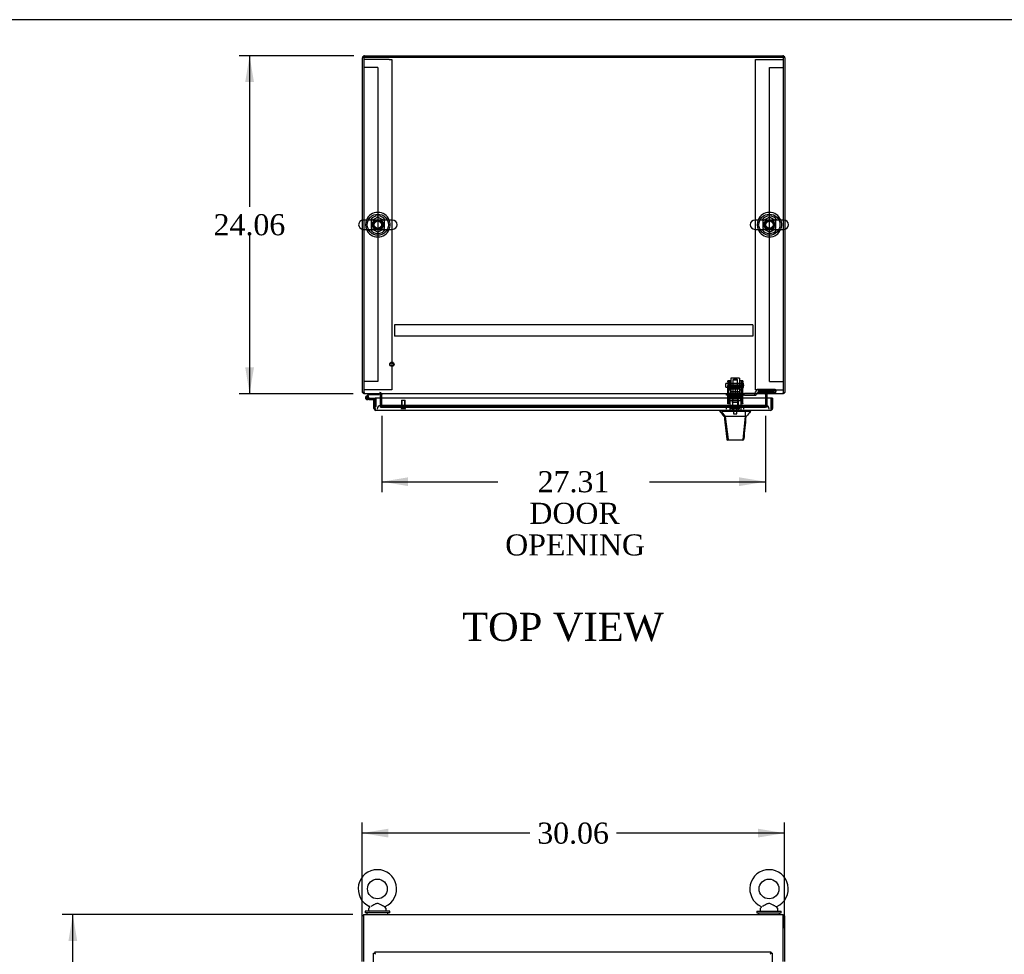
# Model space of a CAD drawing. Header units: inches. Extents: x 1 to 299, y -2 to 199.
# Tile 5 of 9: x 53 to 124, y 132 to 199. Entities that reach past the tile are written whole.
import ezdxf
from ezdxf.enums import TextEntityAlignment as Align
from ezdxf.lldxf.tags import DXFTag

# ---------------------------------------------------------------- set-up
doc = ezdxf.new("R2010")
doc.units = ezdxf.units.IN
doc.header["$MEASUREMENT"] = 0
for name, color, linetype in [('COM50677-1', 7, 'Continuous'), ('COM53964-2', 7, 'Continuous'), ('COM54746-60', 7, 'Continuous'), ('COM56670-8', 7, 'Continuous'), ('COM70216', 7, 'Continuous'), ('COM70220', 7, 'Continuous'), ('COM70838', 7, 'Continuous'), ('COM70839-3', 7, 'Continuous'), ('COM71199-3', 7, 'Continuous'), ('COM71209-8', 7, 'Continuous'), ('COM71210-8', 7, 'Continuous'), ('Default', 7, 'Continuous'), ('HAN13068', 7, 'Continuous'), ('HAN13068_NUT', 7, 'Continuous'), ('HAN13068_SCREW', 7, 'Continuous'), ('HAN_NUT', 7, 'Continuous'), ('NTS18024', 7, 'Continuous'), ('NTS18147', 7, 'Continuous'), ('ROL87452', 7, 'Continuous'), ('RVT17786', 7, 'Continuous'), ('RVT19000', 7, 'Continuous'), ('SCS86414', 7, 'Continuous'), ('SPC87322', 7, 'Continuous'), ('STD26122', 7, 'Continuous'), ('STD26258', 7, 'Continuous'), ('WAF25376', 7, 'Continuous'), ('WAF25377', 7, 'Continuous'), ('WAM254785', 7, 'Continuous'), ('WAM30038', 7, 'Continuous')]:
    doc.layers.add(name, color=color, linetype=linetype)
doc.styles.add('SEACAD_Times_New_Roman', font='times.ttf')
tags = doc.linetypes.add('HIDDEN2', pattern=[0.1875, 0.125, -0.0625]).pattern_tags.tags
tags[6:7] = [DXFTag(74, 4), DXFTag(75, 0), DXFTag(340, '0'), DXFTag(46, 0.0), DXFTag(50, 0.0), DXFTag(44, 0.0), DXFTag(45, 0.0)]
tags[4:5] = [DXFTag(74, 4), DXFTag(75, 0), DXFTag(340, '0'), DXFTag(46, 0.0), DXFTag(50, 0.0), DXFTag(44, 0.0), DXFTag(45, 0.0)]
doc.dimstyles.new('HAMMOND_(STH_-_300x200)', dxfattribs={"dimtxt": 1.5, "dimasz": 1.875, "dimexe": 0.75, "dimexo": 0.75, "dimgap": 0.375, "dimtad": 0, "dimtih": 1, "dimtoh": 1, "dimzin": 0, "dimdsep": 46, "dimtxsty": 'SEACAD_Times_New_Roman', "dimblk1": '_SE_FILLED', "dimblk2": '_SE_FILLED', "dimsah": 1, "dimcen": 0.75, "dimadec": 0, "dimazin": 0, "dimtfac": 0.8, "dimtofl": 0, "dimtmove": 0, "dimatfit": 3, "dimfxl": 1, "dimtolj": 1, "dimtzin": 0, "dimarcsym": 0})

# ---------------------------------------------------------------- blocks, each defined once
blk = doc.blocks.new('SE')
at = {"layer": 'COM56670-8', "color": 7, "linetype": 'Continuous'}
for p, q in [((77.957, 135.213), (107.827, 135.213)), ((77.957, 135.213), (77.957, 135.07)), ((77.957, 135.07), (77.957, 131.868)), ((107.827, 135.07), (107.827, 135.213)), ((107.827, 131.868), (107.827, 135.07))]:
    blk.add_line(p, q, dxfattribs=at)
at = {"layer": 'COM71199-3', "color": 7, "linetype": 'Continuous'}
for p, q in [((78.674, 70.121), (78.674, 132.463)), ((78.674, 132.463), (78.73, 132.463)), ((78.769, 132.463), (78.73, 132.463)), ((78.769, 132.558), (106.954, 132.558)), ((78.769, 132.558), (78.769, 132.502)), ((78.769, 132.463), (78.769, 132.502)), ((78.807, 132.425), (78.769, 132.463)), ((106.954, 132.463), (106.906, 132.415)), ((106.914, 132.423), (106.954, 132.463)), ((106.954, 132.558), (106.954, 132.502)), ((106.954, 132.463), (106.954, 132.502)), ((106.954, 132.463), (106.993, 132.463)), ((107.049, 132.463), (106.993, 132.463)), ((107.049, 132.463), (107.049, 70.121)), ((78.816, 132.415), (78.817, 132.415)), ((78.817, 132.415), (78.817, 132.415)), ((78.817, 132.415), (78.817, 132.415)), ((78.817, 132.415), (78.817, 132.415)), ((106.906, 132.415), (106.906, 132.415)), ((106.906, 132.415), (106.906, 132.415)), ((106.906, 132.415), (106.906, 132.415)), ((106.906, 132.415), (106.906, 132.415)), ((106.906, 132.415), (106.906, 132.415))]:
    blk.add_line(p, q, dxfattribs=at)
for centre, start, end in [((79.298, 133.393), 238.56128, 243.76327), ((77.839, 131.933), 26.23673, 31.43872), ((107.884, 131.933), 148.56128, 153.76327), ((106.424, 133.393), 296.23673, 301.43872)]:
    blk.add_arc(centre, 1.09, start, end, dxfattribs=at)
at = {"layer": 'COM71210-8', "color": 7, "linetype": 'Continuous'}
for p, q in [((77.957, 135.118), (77.862, 135.118)), ((77.862, 131.868), (77.862, 135.118)), ((107.827, 135.118), (107.922, 135.118)), ((107.922, 135.118), (107.922, 131.868))]:
    blk.add_line(p, q, dxfattribs=at)
at = {"layer": 'SCS86414', "color": 7, "linetype": 'Continuous'}
for p, q in [((78.332, 135.632), (78.332, 135.513)), ((78.411, 135.749), (78.346, 135.671)), ((79.568, 135.671), (79.502, 135.75)), ((79.582, 135.513), (79.582, 135.632)), ((106.202, 135.632), (106.202, 135.513)), ((106.281, 135.749), (106.216, 135.671)), ((107.438, 135.671), (107.372, 135.75)), ((107.452, 135.513), (107.452, 135.632))]:
    blk.add_line(p, q, dxfattribs=at)
for centre in [(78.957, 137.042), (106.827, 137.042)]:
    blk.add_circle(centre, 0.704, dxfattribs=at)
for centre, radius, start, end in [((78.957, 137.042), 1.367, 294.02852, 245.99852), ((106.827, 137.042), 1.367, 294.02852, 245.99852), ((78.392, 135.632), 0.06, 140.32138, 180), ((78.392, 135.513), 0.06, 180, 270), ((78.386, 135.767), 0.03, 323.3975, 61.95204), ((79.525, 135.769), 0.0268, 114.36744, 170.01006), ((79.522, 135.513), 0.06, 270, 0), ((79.522, 135.632), 0.06, 0, 39.67862), ((106.262, 135.632), 0.06, 140.32138, 180), ((106.262, 135.513), 0.06, 180, 270), ((106.256, 135.767), 0.03, 323.3975, 61.95204), ((107.395, 135.769), 0.0268, 114.36744, 170.01006), ((107.392, 135.513), 0.06, 270, 0), ((107.392, 135.632), 0.06, 0, 39.67862)]:
    blk.add_arc(centre, radius, start, end, dxfattribs=at)
for points in [[(79.504, 135.748), (79.504, 135.748), (79.486, 135.757), (79.439, 135.783), (79.419, 135.794), (79.374, 135.819), (79.349, 135.833), (79.272, 135.876), (79.217, 135.907), (79.13, 135.951), (79.1, 135.965), (79.039, 135.988), (79.007, 135.997), (78.943, 136.002), (78.91, 135.997), (78.847, 135.979), (78.817, 135.967), (78.729, 135.925), (78.674, 135.894), (78.567, 135.834), (78.517, 135.806), (78.478, 135.785)], [(107.374, 135.748), (107.374, 135.748), (107.356, 135.757), (107.309, 135.783), (107.289, 135.794), (107.244, 135.819), (107.219, 135.833), (107.142, 135.876), (107.087, 135.907), (107, 135.951), (106.97, 135.965), (106.909, 135.988), (106.877, 135.997), (106.813, 136.002), (106.78, 135.997), (106.717, 135.979), (106.687, 135.967), (106.599, 135.925), (106.544, 135.894), (106.437, 135.834), (106.387, 135.806), (106.348, 135.785)]]:
    blk.add_open_spline(points, degree=3, knots=[0.5685641, 0.5685641, 0.5685641, 0.5685641, 0.625, 0.625, 0.65625, 0.65625, 0.6875, 0.6875, 0.75, 0.75, 0.78125, 0.78125, 0.8125, 0.8125, 0.84375, 0.84375, 0.875, 0.875, 0.9375, 0.9375, 1, 1, 1, 1], dxfattribs=at)
at = {"layer": 'WAF25377', "color": 7, "linetype": 'Continuous'}
for p, q in [((79.832, 135.453), (78.082, 135.453)), ((78.082, 135.453), (78.082, 135.338)), ((79.832, 135.338), (78.082, 135.338)), ((79.832, 135.338), (79.832, 135.453)), ((105.952, 135.453), (107.702, 135.453)), ((105.952, 135.453), (105.952, 135.338)), ((105.952, 135.338), (107.702, 135.338)), ((107.702, 135.338), (107.702, 135.453))]:
    blk.add_line(p, q, dxfattribs=at)
at = {"layer": 'WAM254785', "color": 7, "linetype": 'Continuous'}
for p, q in [((78.207, 135.338), (78.207, 135.213)), ((79.707, 135.213), (79.707, 135.338)), ((106.077, 135.338), (106.077, 135.213)), ((107.577, 135.213), (107.577, 135.338))]:
    blk.add_line(p, q, dxfattribs=at)
blk = doc.blocks.new('SE1')
at = {"layer": 'COM50677-1', "color": 7, "linetype": 'HIDDEN2'}
for p, q in [((78.172, 196.081), (77.987, 196.081)), ((79.802, 196.081), (78.172, 196.081)), ((79.802, 196.081), (79.987, 196.081)), ((79.987, 196.081), (79.987, 172.581)), ((105.857, 196.081), (106.042, 196.081)), ((105.857, 172.581), (105.857, 196.081)), ((106.042, 196.081), (107.672, 196.081)), ((107.672, 196.081), (107.857, 196.081)), ((78.172, 172.581), (77.987, 172.581)), ((79.802, 172.581), (78.172, 172.581)), ((79.987, 172.581), (79.802, 172.581)), ((106.042, 172.581), (105.857, 172.581)), ((106.042, 172.581), (107.672, 172.581)), ((107.672, 172.581), (107.857, 172.581))]:
    blk.add_line(p, q, dxfattribs=at)
at = {"layer": 'COM53964-2', "color": 7, "linetype": 'HIDDEN2'}
for p, q in [((78.125, 195.534), (77.987, 195.534)), ((78.849, 195.534), (78.125, 195.534)), ((78.987, 195.534), (78.849, 195.534)), ((78.987, 195.534), (78.987, 173.159)), ((106.857, 173.159), (106.857, 195.534)), ((106.857, 195.534), (106.995, 195.534)), ((106.995, 195.534), (107.719, 195.534)), ((107.719, 195.534), (107.857, 195.534)), ((78.125, 173.159), (77.987, 173.159)), ((78.849, 173.159), (78.125, 173.159)), ((78.987, 173.159), (78.849, 173.159)), ((106.857, 173.159), (106.995, 173.159)), ((106.995, 173.159), (107.719, 173.159)), ((107.719, 173.159), (107.857, 173.159))]:
    blk.add_line(p, q, dxfattribs=at)
at = {"layer": 'COM54746-60', "color": 7, "linetype": 'Continuous'}
for p, q in [((78.352, 172.299), (78.14, 172.087)), ((78.157, 172.013), (78.157, 171.988)), ((78.204, 172.063), (78.378, 172.237)), ((78.232, 172.063), (78.207, 172.063)), ((78.207, 171.938), (78.232, 171.938)), ((78.336, 171.884), (78.219, 171.884)), ((78.282, 171.988), (78.282, 172.013)), ((78.336, 172.001), (78.282, 172.001)), ((78.336, 171.946), (78.323, 171.946)), ((78.799, 171.946), (78.336, 171.946)), ((78.336, 171.946), (78.336, 171.884)), ((78.336, 171.884), (78.799, 171.884)), ((78.378, 172.237), (79.071, 172.237)), ((78.799, 171.884), (78.799, 171.882)), ((79.071, 172.237), (79.071, 172.299)), ((78.799, 171.396), (78.799, 171.396))]:
    blk.add_line(p, q, dxfattribs=at)
at = {"layer": 'COM54746-60', "color": 7, "linetype": 'HIDDEN2'}
for p, q in [((78.183, 172.042), (78.204, 172.063)), ((78.323, 171.946), (78.219, 171.946)), ((78.282, 172.001), (78.274, 172.001)), ((78.274, 171.996), (78.336, 171.99)), ((78.836, 171.946), (78.799, 171.946)), ((78.861, 171.396), (78.861, 171.921)), ((78.799, 171.396), (78.861, 171.396))]:
    blk.add_line(p, q, dxfattribs=at)
at = {"layer": 'COM54746-60', "color": 7, "linetype": 'Continuous'}
for centre, radius, start, end in [((78.219, 172.001), 0.117, 132.39205, 0), ((78.207, 172.013), 0.05, 90, 180), ((78.207, 171.988), 0.05, 180, 270), ((78.232, 172.013), 0.05, 0, 90), ((78.232, 171.988), 0.05, 270, 0), ((78.219, 172.001), 0.117, 0, 72.97263)]:
    blk.add_arc(centre, radius, start, end, dxfattribs=at)
at = {"layer": 'COM54746-60', "color": 7, "linetype": 'HIDDEN2'}
for centre, radius, start, end in [((78.219, 172.001), 0.117, 72.97263, 132.39205), ((78.219, 172.001), 0.055, 131.19588, 0), ((78.219, 172.001), 0.055, 0, 131.19588), ((78.836, 171.921), 0.025, 0, 90)]:
    blk.add_arc(centre, radius, start, end, dxfattribs=at)
at = {"layer": 'COM56670-8', "color": 7, "linetype": 'Continuous'}
for p, q in [((107.857, 196.299), (77.987, 196.299)), ((77.987, 196.299), (77.987, 184.662)), ((107.857, 184.662), (107.857, 196.299)), ((77.987, 184), (77.987, 172.442)), ((107.857, 172.442), (107.857, 184)), ((77.987, 172.442), (77.987, 172.299)), ((107.857, 172.299), (107.857, 172.442)), ((107.857, 172.299), (77.987, 172.299)), ((79.267, 172.299), (79.267, 172.251)), ((79.267, 171.987), (79.267, 172.251)), ((106.577, 172.251), (106.577, 172.299)), ((106.577, 172.251), (106.577, 171.987))]:
    blk.add_line(p, q, dxfattribs=at)
at = {"layer": 'COM56670-8', "color": 7, "linetype": 'HIDDEN2'}
for p, q in [((77.987, 184.662), (77.987, 184)), ((107.857, 184), (107.857, 184.662)), ((79.267, 171.475), (79.267, 171.987)), ((106.577, 171.987), (106.577, 171.475)), ((79.267, 171.428), (79.267, 171.475)), ((79.267, 171.332), (79.267, 171.428)), ((79.268, 171.334), (79.267, 171.332)), ((79.267, 171.332), (79.267, 171.332)), ((79.267, 171.332), (106.577, 171.332)), ((79.268, 171.428), (79.268, 171.427)), ((106.327, 171.468), (79.517, 171.468)), ((106.327, 171.374), (79.517, 171.374)), ((106.577, 171.475), (106.577, 171.428)), ((106.577, 171.427), (106.577, 171.428)), ((106.577, 171.428), (106.577, 171.332)), ((106.577, 171.332), (106.577, 171.334)), ((106.577, 171.332), (106.577, 171.332))]:
    blk.add_line(p, q, dxfattribs=at)
for centre in [(78.987, 184.331), (106.857, 184.331)]:
    blk.add_circle(centre, 0.375, dxfattribs=at)
for centre, major_axis, start_param, end_param in [((79.517, 171.424), (-0.25, 0), 4.712389, 6.211302), ((79.517, 171.331), (-0.25, 0), 4.712389, 6.211302), ((106.327, 171.424), (0.25, 0), 0.071883, 1.570796), ((106.327, 171.331), (0.25, 0), 0.071883, 1.570796)]:
    blk.add_ellipse(centre, major_axis=major_axis, ratio=0.173648, start_param=start_param, end_param=end_param, dxfattribs=at)
at = {"layer": 'COM70216', "color": 7, "linetype": 'HIDDEN2'}
for p, q in [((105.672, 177.207), (80.172, 177.207)), ((80.172, 177.207), (80.172, 177.164)), ((80.172, 177.164), (80.172, 176.437)), ((105.672, 177.207), (105.672, 177.164)), ((105.672, 177.164), (105.672, 176.437)), ((80.172, 176.437), (80.172, 176.394)), ((105.672, 176.394), (80.172, 176.394)), ((105.672, 176.437), (105.672, 176.394))]:
    blk.add_line(p, q, dxfattribs=at)
at = {"layer": 'COM70220', "color": 7, "linetype": 'HIDDEN2'}
for p, q in [((79.439, 171.457), (79.189, 171.457)), ((106.344, 171.457), (79.439, 171.457)), ((106.594, 171.457), (106.344, 171.457))]:
    blk.add_line(p, q, dxfattribs=at)
for centre, start, end in [((79.189, 171.207), 90, 180), ((106.594, 171.207), 0, 90)]:
    blk.add_arc(centre, 0.25, start, end, dxfattribs=at)
at = {"layer": 'COM70838', "color": 7, "linetype": 'HIDDEN2'}
for p, q in [((105.869, 172.408), (105.869, 172.431)), ((107.182, 172.601), (106.062, 172.601)), ((106.062, 172.475), (107.182, 172.475)), ((106.062, 172.475), (106.062, 172.372)), ((107.307, 172.583), (107.307, 172.456)), ((107.307, 172.375), (107.307, 172.456)), ((103.797, 172.189), (103.797, 172.314)), ((103.797, 172.314), (103.922, 172.314)), ((103.922, 172.189), (103.797, 172.189)), ((104.405, 172.314), (103.922, 172.314)), ((103.922, 172.189), (105.005, 172.189)), ((105.005, 172.314), (104.44, 172.314)), ((105.005, 172.314), (105.094, 172.314)), ((105.094, 172.189), (105.005, 172.189)), ((105.752, 172.314), (105.094, 172.314)), ((105.094, 172.189), (105.807, 172.189)), ((105.807, 172.189), (105.807, 172.328)), ((105.807, 172.189), (105.877, 172.189)), ((105.937, 172.249), (105.937, 172.247)), ((106.062, 172.375), (107.307, 172.375))]:
    blk.add_line(p, q, dxfattribs=at)
for centre, radius, start, end in [((105.752, 172.431), 0.117, 298.03984, 0), ((106.062, 172.408), 0.193, 90, 180), ((105.752, 172.431), 0.117, 270, 298.03984), ((105.877, 172.249), 0.06, 270, 0), ((106.062, 172.247), 0.125, 90, 180)]:
    blk.add_arc(centre, radius, start, end, dxfattribs=at)
for centre, major_axis, start_param, end_param in [((107.182, 172.583), (-0.125, 0), 3.141593, 4.712389), ((107.182, 172.456), (0.125, 0), 0, 1.570796)]:
    blk.add_ellipse(centre, major_axis=major_axis, ratio=0.145455, start_param=start_param, end_param=end_param, dxfattribs=at)
at = {"layer": 'COM70839-3', "color": 7, "linetype": 'HIDDEN2'}
for p, q in [((103.891, 173.146), (103.891, 173.223)), ((103.961, 173.223), (103.891, 173.223)), ((103.891, 173.146), (103.891, 172.886)), ((103.961, 173.223), (103.961, 173.146)), ((103.961, 172.886), (103.961, 173.146)), ((104.883, 173.146), (104.883, 173.223)), ((104.953, 173.223), (104.883, 173.223)), ((104.883, 173.146), (104.883, 172.886)), ((104.953, 173.223), (104.953, 173.146)), ((104.953, 172.886), (104.953, 173.146)), ((103.891, 172.723), (103.891, 172.886)), ((103.891, 171.592), (103.891, 172.723)), ((104.883, 172.903), (103.961, 172.903)), ((103.961, 172.886), (103.961, 172.723)), ((103.961, 172.838), (104.883, 172.838)), ((103.961, 171.592), (103.961, 172.723)), ((104.883, 172.723), (104.883, 172.886)), ((104.883, 171.592), (104.883, 172.723)), ((104.953, 172.886), (104.953, 172.723)), ((104.953, 171.592), (104.953, 172.723)), ((104.883, 172.044), (103.961, 172.044)), ((103.891, 171.583), (103.891, 171.592)), ((103.961, 171.583), (103.891, 171.583)), ((103.961, 171.592), (103.961, 171.583)), ((104.883, 171.583), (104.883, 171.592)), ((104.953, 171.583), (104.883, 171.583)), ((104.953, 171.592), (104.953, 171.583))]:
    blk.add_line(p, q, dxfattribs=at)
at = {"layer": 'COM71199-3', "color": 7, "linetype": 'Continuous'}
for p, q in [((78.704, 171.882), (78.799, 171.882)), ((78.704, 171.255), (78.704, 171.882)), ((106.984, 171.987), (78.799, 171.987)), ((78.799, 171.255), (78.799, 171.987)), ((78.799, 171.255), (78.799, 171.882)), ((106.984, 171.255), (106.984, 171.987)), ((107.079, 171.987), (106.984, 171.987)), ((106.984, 171.987), (106.984, 171.255)), ((107.079, 171.987), (107.079, 171.255)), ((78.799, 171.192), (78.76, 171.142)), ((78.799, 171.255), (78.799, 171.255)), ((78.799, 171.255), (78.799, 171.142)), ((78.799, 171.255), (78.799, 171.192)), ((106.936, 171.112), (78.847, 171.112)), ((78.847, 171.112), (78.847, 171.112)), ((78.847, 171.112), (78.847, 171.112)), ((78.847, 171.112), (78.847, 171.112)), ((106.936, 171.112), (106.936, 171.112)), ((106.936, 171.112), (106.937, 171.112)), ((106.984, 171.255), (106.984, 171.255)), ((106.984, 171.255), (106.984, 171.142)), ((106.984, 171.192), (106.984, 171.255)), ((106.984, 171.192), (107.023, 171.142))]:
    blk.add_line(p, q, dxfattribs=at)
for centre, start, end in [((78.847, 171.255), 180, 232.49641), ((78.847, 171.255), 232.49641, 269.84393), ((78.847, 171.255), 269.92383, 270), ((106.936, 171.255), 270, 270.07617), ((106.936, 171.255), 270.15607, 307.50359), ((106.936, 171.255), 307.50359, 0)]:
    blk.add_arc(centre, 0.143, start, end, dxfattribs=at)
for points in [[(78.799, 171.142), (78.807, 171.132), (78.815, 171.125), (78.827, 171.117), (78.831, 171.115), (78.839, 171.113), (78.843, 171.112), (78.847, 171.112)], [(106.984, 171.142), (106.976, 171.132), (106.968, 171.125), (106.956, 171.117), (106.952, 171.115), (106.944, 171.113), (106.94, 171.112), (106.936, 171.112)]]:
    blk.add_open_spline(points, degree=3, knots=[0, 0, 0, 0, 0.5, 0.5, 0.75, 0.75, 1, 1, 1, 1], dxfattribs=at)
at = {"layer": 'COM71209-8', "color": 7, "linetype": 'HIDDEN2'}
blk.add_line((79.267, 171.332), (106.577, 171.332), dxfattribs=at)
at = {"layer": 'COM71210-8', "color": 7, "linetype": 'Continuous'}
for p, q in [((77.892, 184.657), (77.892, 196.216)), ((78.035, 196.359), (107.809, 196.359)), ((107.952, 196.216), (107.952, 184.657)), ((77.892, 172.394), (77.892, 184.005)), ((107.952, 184.005), (107.952, 172.394)), ((77.987, 172.394), (77.892, 172.394)), ((107.857, 172.394), (107.952, 172.394)), ((79.172, 171.987), (79.172, 172.251)), ((106.672, 172.251), (106.672, 171.987))]:
    blk.add_line(p, q, dxfattribs=at)
at = {"layer": 'COM71210-8', "color": 7, "linetype": 'HIDDEN2'}
for p, q in [((78.035, 196.264), (107.809, 196.264)), ((77.892, 184.005), (77.892, 184.657)), ((107.952, 184.657), (107.952, 184.005)), ((79.172, 171.332), (79.172, 171.987)), ((106.672, 171.987), (106.672, 171.332)), ((79.172, 171.332), (79.267, 171.332)), ((106.672, 171.332), (106.577, 171.332))]:
    blk.add_line(p, q, dxfattribs=at)
at = {"layer": 'COM71210-8', "color": 7, "linetype": 'Continuous'}
for centre, radius, start, end in [((78.035, 196.216), 0.143, 90, 180), ((107.809, 196.216), 0.143, 0, 90), ((78.035, 172.442), 0.143, 199.61294, 250.38706), ((107.809, 172.442), 0.143, 289.61294, 340.38706), ((79.124, 172.251), 0.048, 0, 90), ((79.124, 172.251), 0.143, 0, 19.61294), ((106.72, 172.251), 0.143, 160.38706, 180), ((106.72, 172.251), 0.048, 90, 180)]:
    blk.add_arc(centre, radius, start, end, dxfattribs=at)
at = {"layer": 'COM71210-8', "color": 7, "linetype": 'HIDDEN2'}
for centre, radius, start, end in [((78.035, 196.216), 0.048, 90, 180), ((107.809, 196.216), 0.048, 0, 90), ((78.035, 172.442), 0.048, 180, 270), ((79.124, 172.251), 0.143, 19.61294, 90), ((106.72, 172.251), 0.143, 90, 160.38706), ((107.809, 172.442), 0.048, 270, 0), ((78.035, 172.442), 0.143, 250.38706, 270), ((107.809, 172.442), 0.143, 270, 289.61294)]:
    blk.add_arc(centre, radius, start, end, dxfattribs=at)
at = {"layer": 'HAN13068', "color": 7, "linetype": 'HIDDEN2'}
for p, q in [((104.292, 173.304), (104.262, 173.274)), ((104.262, 173.274), (104.582, 173.274)), ((104.262, 173.274), (104.262, 172.314)), ((104.552, 173.304), (104.292, 173.304)), ((104.582, 173.274), (104.552, 173.304)), ((104.582, 172.314), (104.582, 173.274)), ((104.027, 171.814), (104.223, 171.814)), ((104.027, 171.814), (104.027, 171.112)), ((104.223, 171.814), (104.622, 171.814)), ((104.223, 171.814), (104.223, 171.112)), ((104.262, 171.939), (104.262, 171.814)), ((104.262, 171.939), (104.422, 171.939)), ((104.422, 171.939), (104.582, 171.939)), ((104.582, 171.939), (104.582, 171.814)), ((104.622, 171.814), (104.818, 171.814)), ((104.622, 171.814), (104.622, 171.112)), ((104.818, 171.814), (104.818, 171.112))]:
    blk.add_line(p, q, dxfattribs=at)
at = {"layer": 'HAN13068', "color": 7, "linetype": 'Continuous'}
for p, q in [((103.332, 171.112), (103.332, 171.029)), ((103.332, 171.032), (103.401, 171.032)), ((103.431, 171.032), (103.715, 170.677)), ((103.523, 171.032), (103.446, 171.032)), ((105.141, 171.032), (103.523, 171.032)), ((105.321, 171.032), (105.141, 171.032)), ((105.399, 171.032), (105.321, 171.032)), ((105.399, 171.032), (105.512, 171.032)), ((105.512, 171.029), (105.512, 171.112)), ((103.632, 170.677), (103.647, 170.677)), ((103.715, 170.677), (103.647, 170.677)), ((103.76, 170.677), (103.715, 170.677)), ((103.715, 170.677), (103.93, 169.039)), ((103.852, 170.677), (103.76, 170.677)), ((105.13, 170.677), (103.852, 170.677)), ((105.13, 170.677), (104.965, 169.042)), ((105.159, 170.677), (105.13, 170.677)), ((105.174, 170.677), (105.159, 170.677)), ((105.185, 170.677), (105.174, 170.677)), ((105.185, 170.677), (105.212, 170.677)), ((103.816, 169.052), (103.817, 169.051)), ((103.976, 168.997), (103.876, 168.997)), ((104.913, 168.997), (103.976, 168.997)), ((104.968, 168.997), (104.913, 168.997)), ((105.027, 169.051), (105.028, 169.053))]:
    blk.add_line(p, q, dxfattribs=at)
for centre, radius, start, end in [((99.54, 167.4), 5.251, 38.61726, 43.76657), ((117.628, 160.488), 16.062, 138.96729, 140.62542), ((43.168, 176.721), 62.32, 353.47841, 354.43409), ((103.876, 169.057), 0.06, 185.9929, 270.00753), ((104.911, 169.052), 0.0554, 272.13096, 348.82925), ((104.968, 169.057), 0.06, 269.99107, 354.42424)]:
    blk.add_arc(centre, radius, start, end, dxfattribs=at)
for points in [[(105.141, 171.032), (105.137, 170.914), (105.133, 170.795), (105.13, 170.677)], [(103.647, 170.677), (103.703, 170.135), (103.76, 169.594), (103.816, 169.052)], [(105.185, 170.677), (105.132, 170.136), (105.08, 169.594), (105.028, 169.053)]]:
    blk.add_open_spline(points, degree=3, dxfattribs=at)
blk.add_open_spline([(103.93, 169.039), (103.933, 169.027), (103.94, 169.016), (103.956, 169.001), (103.966, 168.997), (103.976, 168.997)], degree=3, knots=[0, 0, 0, 0, 0.5, 0.5, 1, 1, 1, 1], dxfattribs=at)
at = {"layer": 'HAN13068_NUT', "color": 7, "linetype": 'HIDDEN2'}
for p, q in [((104.09, 172.689), (104.09, 172.639)), ((104.09, 172.639), (104.256, 172.639)), ((104.09, 172.639), (104.09, 172.314)), ((104.725, 172.719), (104.12, 172.719)), ((104.256, 172.639), (104.422, 172.639)), ((104.422, 172.639), (104.589, 172.639)), ((104.422, 172.639), (104.422, 172.314)), ((104.589, 172.639), (104.755, 172.639)), ((104.755, 172.639), (104.755, 172.689)), ((104.755, 172.639), (104.755, 172.314))]:
    blk.add_line(p, q, dxfattribs=at)
for centre, start, end in [((104.12, 172.689), 90, 180), ((104.725, 172.689), 0, 90)]:
    blk.add_arc(centre, 0.03, start, end, dxfattribs=at)
at = {"layer": 'HAN13068_SCREW', "color": 7, "linetype": 'HIDDEN2'}
for p, q in [((104.16, 171.307), (104.685, 171.307)), ((104.16, 171.307), (104.16, 171.237)), ((104.16, 171.237), (104.685, 171.237)), ((104.311, 171.444), (104.2, 171.444)), ((104.2, 171.444), (104.2, 171.307)), ((104.306, 171.237), (104.306, 170.862)), ((104.533, 171.444), (104.311, 171.444)), ((104.311, 171.444), (104.311, 171.307)), ((104.645, 171.444), (104.533, 171.444)), ((104.533, 171.444), (104.533, 171.307)), ((104.538, 170.862), (104.538, 171.237)), ((104.645, 171.444), (104.645, 171.307)), ((104.685, 171.237), (104.685, 171.307)), ((104.306, 170.862), (104.538, 170.862))]:
    blk.add_line(p, q, dxfattribs=at)
at = {"layer": 'HAN_NUT', "color": 7, "linetype": 'HIDDEN2'}
for p, q in [((104.116, 171.422), (103.81, 171.422)), ((103.81, 171.207), (103.81, 171.422)), ((104.728, 171.422), (104.116, 171.422)), ((104.116, 171.207), (104.116, 171.422)), ((105.034, 171.422), (104.728, 171.422)), ((104.728, 171.207), (104.728, 171.422)), ((105.034, 171.207), (105.034, 171.422))]:
    blk.add_line(p, q, dxfattribs=at)
at = {"layer": 'NTS18024', "color": 7, "linetype": 'HIDDEN2'}
for p, q in [((78.983, 184.869), (78.522, 184.594)), ((78.522, 184.594), (78.522, 184.068)), ((79.452, 184.594), (78.983, 184.869)), ((79.452, 184.068), (79.452, 184.594)), ((106.853, 184.869), (106.392, 184.594)), ((106.392, 184.594), (106.392, 184.068)), ((107.322, 184.594), (106.853, 184.869)), ((107.322, 184.068), (107.322, 184.594)), ((78.522, 184.068), (78.987, 183.796)), ((78.987, 183.796), (79.452, 184.068)), ((106.392, 184.068), (106.857, 183.796)), ((106.857, 183.796), (107.322, 184.068))]:
    blk.add_line(p, q, dxfattribs=at)
for centre in [(78.987, 184.331), (106.857, 184.331)]:
    blk.add_circle(centre, 0.263, dxfattribs=at)
at = {"layer": 'NTS18147', "color": 7, "linetype": 'HIDDEN2'}
for p, q in [((103.959, 172.24), (103.959, 172.178)), ((104.022, 172.24), (103.959, 172.24)), ((103.959, 172.24), (103.959, 172.24)), ((104.022, 172.24), (103.959, 172.24)), ((104.027, 172.178), (103.959, 172.178)), ((103.959, 172.178), (103.959, 172.115)), ((104.027, 172.178), (103.959, 172.178)), ((103.959, 172.115), (104.027, 172.115)), ((103.959, 172.115), (104.027, 172.115)), ((104.022, 172.24), (104.022, 172.178)), ((104.022, 172.24), (104.022, 172.24)), ((104.027, 172.115), (104.027, 172.178)), ((104.027, 172.178), (104.027, 172.178)), ((104.027, 172.115), (104.354, 172.115)), ((104.027, 172.115), (104.354, 172.115)), ((104.222, 172.24), (104.191, 172.24)), ((104.222, 172.24), (104.191, 172.24)), ((104.202, 172.115), (104.202, 171.677)), ((104.202, 172.115), (104.202, 172.115)), ((104.49, 172.178), (104.354, 172.178)), ((104.354, 172.178), (104.354, 172.115)), ((104.49, 172.178), (104.354, 172.178)), ((104.354, 172.178), (104.354, 172.178)), ((104.354, 172.115), (104.49, 172.115)), ((104.354, 172.115), (104.49, 172.115)), ((104.49, 172.115), (104.49, 172.178)), ((104.49, 172.178), (104.49, 172.178)), ((104.49, 172.115), (104.817, 172.115)), ((104.49, 172.115), (104.817, 172.115)), ((104.654, 172.24), (104.622, 172.24)), ((104.654, 172.24), (104.622, 172.24)), ((104.642, 171.677), (104.642, 172.115)), ((104.642, 172.115), (104.642, 172.115)), ((104.885, 172.178), (104.817, 172.178)), ((104.817, 172.178), (104.817, 172.115)), ((104.885, 172.178), (104.817, 172.178)), ((104.817, 172.178), (104.817, 172.178)), ((104.817, 172.115), (104.885, 172.115)), ((104.817, 172.115), (104.885, 172.115)), ((104.822, 172.178), (104.822, 172.24)), ((104.885, 172.24), (104.822, 172.24)), ((104.822, 172.24), (104.822, 172.24)), ((104.885, 172.24), (104.822, 172.24)), ((104.885, 172.24), (104.885, 172.178)), ((104.885, 172.24), (104.885, 172.24)), ((104.885, 172.115), (104.885, 172.178)), ((104.642, 171.678), (104.202, 171.678)), ((104.642, 171.677), (104.202, 171.677))]:
    blk.add_line(p, q, dxfattribs=at)
for centre, start_param, end_param in [((104.191, 171.922), 2.506883, 3.776302), ((104.191, 171.922), 2.506883, 3.141593), ((104.222, 171.922), 2.506883, 3.141593), ((104.622, 171.922), 3.141593, 3.776302), ((104.654, 171.922), 2.506883, 3.776302), ((104.654, 171.922), 3.141593, 3.776302)]:
    blk.add_ellipse(centre, major_axis=(0, -0.318), ratio=0.866025, start_param=start_param, end_param=end_param, dxfattribs=at)
at = {"layer": 'ROL87452', "color": 7, "linetype": 'HIDDEN2'}
for p, q in [((104.11, 173.394), (104.11, 172.394)), ((104.735, 173.394), (104.11, 173.394)), ((104.735, 173.394), (104.735, 172.394))]:
    blk.add_line(p, q, dxfattribs=at)
at = {"layer": 'RVT17786', "color": 7, "linetype": 'HIDDEN2'}
for p, q in [((103.743, 172.769), (103.743, 173.019)), ((104.953, 173.019), (103.743, 173.019)), ((103.743, 172.769), (104.953, 172.769))]:
    blk.add_line(p, q, dxfattribs=at)
blk.add_arc((104.72, 172.894), 0.318, 317.12909, 42.87091, dxfattribs=at)
at = {"layer": 'RVT19000', "color": 7, "linetype": 'HIDDEN2'}
for p, q in [((104.735, 172.427), (104.11, 172.427)), ((104.11, 172.394), (104.11, 172.314)), ((104.735, 172.314), (104.735, 172.394)), ((104.227, 172.314), (104.227, 172.189)), ((104.282, 172.189), (104.282, 171.977)), ((104.563, 171.977), (104.282, 171.977)), ((104.44, 172.314), (104.405, 172.314)), ((104.563, 171.977), (104.563, 172.189)), ((104.617, 172.189), (104.617, 172.314))]:
    blk.add_line(p, q, dxfattribs=at)
at = {"layer": 'SCS86414', "color": 7, "linetype": 'Continuous'}
for p, q in [((80.023, 184.662), (77.952, 184.662)), ((107.893, 184.662), (105.822, 184.662)), ((77.952, 184), (80.023, 184)), ((105.822, 184), (107.893, 184))]:
    blk.add_line(p, q, dxfattribs=at)
for centre, radius, start, end in [((77.952, 184.331), 0.331, 90, 270), ((78.987, 184.331), 0.625, 32.00545, 147.99455), ((80.023, 184.331), 0.331, 270, 90), ((105.822, 184.331), 0.331, 90, 270), ((106.857, 184.331), 0.625, 32.00545, 147.99455), ((107.893, 184.331), 0.331, 270, 90), ((78.987, 184.331), 0.625, 212.00545, 327.99455), ((106.857, 184.331), 0.625, 212.00545, 327.99455)]:
    blk.add_arc(centre, radius, start, end, dxfattribs=at)
at = {"layer": 'SPC87322', "color": 7, "linetype": 'HIDDEN2'}
for p, q in [((104.03, 172.189), (104.03, 171.814)), ((104.185, 172.314), (104.185, 172.189)), ((104.195, 172.314), (104.195, 172.189)), ((104.65, 172.314), (104.65, 172.189)), ((104.66, 172.314), (104.66, 172.189)), ((104.815, 171.814), (104.815, 172.189))]:
    blk.add_line(p, q, dxfattribs=at)
at = {"layer": 'STD26122', "color": 7, "linetype": 'HIDDEN2'}
for p, q in [((104.272, 172.207), (104.237, 172.172)), ((104.237, 172.172), (104.607, 172.172)), ((104.237, 172.172), (104.237, 171.207)), ((104.572, 172.207), (104.272, 172.207)), ((104.607, 172.172), (104.572, 172.207)), ((104.607, 171.207), (104.607, 172.172))]:
    blk.add_line(p, q, dxfattribs=at)
at = {"layer": 'STD26258', "color": 7, "linetype": 'HIDDEN2'}
for p, q in [((80.674, 171.832), (80.924, 171.832)), ((80.674, 171.832), (80.674, 171.238)), ((80.705, 171.832), (80.705, 171.238)), ((80.894, 171.832), (80.894, 171.238)), ((80.924, 171.238), (80.924, 171.832)), ((80.643, 171.238), (80.956, 171.238)), ((80.643, 171.238), (80.643, 171.207)), ((80.956, 171.207), (80.956, 171.238))]:
    blk.add_line(p, q, dxfattribs=at)
for radius in [0.156, 0.125]:
    blk.add_circle((79.987, 174.394), radius, dxfattribs=at)
at = {"layer": 'WAF25376', "color": 7, "linetype": 'HIDDEN2'}
for p, q in [((103.986, 173.209), (103.986, 172.579)), ((104.086, 173.209), (103.986, 173.209)), ((104.086, 173.209), (104.086, 172.579)), ((104.759, 172.579), (104.759, 173.209)), ((104.859, 173.209), (104.759, 173.209)), ((104.859, 172.579), (104.859, 173.209)), ((103.986, 172.579), (104.086, 172.579)), ((104.759, 172.579), (104.859, 172.579))]:
    blk.add_line(p, q, dxfattribs=at)
at = {"layer": 'WAF25377', "color": 7, "linetype": 'Continuous'}
for centre, start, end in [((78.987, 184.331), 22.24522, 157.75478), ((106.857, 184.331), 22.24522, 157.75478), ((78.987, 184.331), 202.24522, 337.75478), ((106.857, 184.331), 202.24522, 337.75478)]:
    blk.add_arc(centre, 0.875, start, end, dxfattribs=at)
at = {"layer": 'WAF25377', "color": 7, "linetype": 'HIDDEN2'}
for centre, radius, start, end in [((78.987, 184.331), 0.875, 157.75478, 202.24522), ((78.987, 184.331), 0.34, 0, 272.45159), ((78.987, 184.331), 0.34, 274.26131, 0), ((78.987, 184.331), 0.875, 0, 22.24522), ((78.987, 184.331), 0.875, 337.75478, 0), ((106.857, 184.331), 0.875, 157.75478, 202.24522), ((106.857, 184.331), 0.34, 0, 272.45159), ((106.857, 184.331), 0.34, 274.26131, 0), ((106.857, 184.331), 0.875, 0, 22.24522), ((106.857, 184.331), 0.875, 337.75478, 0)]:
    blk.add_arc(centre, radius, start, end, dxfattribs=at)
at = {"layer": 'WAM254785', "color": 7, "linetype": 'HIDDEN2'}
for centre, radius in [((78.987, 184.331), 0.75), ((106.857, 184.331), 0.75), ((78.987, 184.331), 0.312), ((106.857, 184.331), 0.312)]:
    blk.add_circle(centre, radius, dxfattribs=at)
at = {"layer": 'WAM30038', "color": 7, "linetype": 'HIDDEN2'}
for p, q in [((104.047, 171.99), (104.797, 171.99)), ((104.047, 171.99), (104.047, 171.966)), ((104.047, 171.99), (104.797, 171.99)), ((104.047, 171.99), (104.047, 171.99)), ((104.047, 171.966), (104.797, 171.966)), ((104.047, 171.966), (104.797, 171.966)), ((104.248, 171.902), (104.194, 171.902)), ((104.248, 171.902), (104.194, 171.902)), ((104.22, 171.947), (104.248, 171.902)), ((104.22, 171.947), (104.248, 171.902)), ((104.261, 171.918), (104.237, 171.957)), ((104.273, 171.902), (104.245, 171.947)), ((104.273, 171.902), (104.245, 171.947)), ((104.248, 171.902), (104.261, 171.918)), ((104.248, 171.902), (104.261, 171.918)), ((104.405, 171.902), (104.273, 171.902)), ((104.405, 171.902), (104.273, 171.902)), ((104.405, 171.947), (104.405, 171.902)), ((104.44, 171.902), (104.44, 171.947)), ((104.571, 171.902), (104.44, 171.902)), ((104.571, 171.902), (104.44, 171.902)), ((104.6, 171.947), (104.571, 171.902)), ((104.6, 171.947), (104.571, 171.902)), ((104.608, 171.956), (104.583, 171.918)), ((104.583, 171.918), (104.596, 171.902)), ((104.583, 171.918), (104.596, 171.902)), ((104.596, 171.902), (104.624, 171.947)), ((104.596, 171.902), (104.624, 171.947)), ((104.651, 171.902), (104.596, 171.902)), ((104.651, 171.902), (104.596, 171.902)), ((104.797, 171.966), (104.797, 171.99)), ((104.797, 171.99), (104.797, 171.99))]:
    blk.add_line(p, q, dxfattribs=at)
for centre, radius, start, end in [((103.519, 171.381), 0.85, 41.70584, 43.44931), ((104.423, 171.948), 0.0181, 91.77183, 183.07302), ((104.422, 171.948), 0.0182, 357.1609, 87.99424), ((105.328, 171.379), 0.854, 136.55474, 138.29011)]:
    blk.add_arc(centre, radius, start, end, dxfattribs=at)
for points, knots in [([(104.194, 171.902), (104.183, 171.915), (104.171, 171.928), (104.16, 171.941), (104.158, 171.943), (104.156, 171.945), (104.154, 171.947)], [0, 0, 0, 0, 0.858552, 0.858552, 0.858552, 1, 1, 1, 1]), ([(104.215, 171.96), (104.215, 171.96), (104.215, 171.96), (104.216, 171.955), (104.217, 171.951), (104.22, 171.947)], [0.4389304, 0.4389304, 0.4389304, 0.4389304, 0.5, 0.5, 1, 1, 1, 1]), ([(104.245, 171.947), (104.244, 171.949), (104.242, 171.951), (104.238, 171.955), (104.236, 171.957), (104.232, 171.961), (104.23, 171.963), (104.225, 171.965), (104.222, 171.966), (104.22, 171.966)], [0, 0, 0, 0, 0.25, 0.25, 0.5, 0.5, 0.75, 0.75, 1, 1, 1, 1]), ([(104.624, 171.966), (104.622, 171.966), (104.62, 171.965), (104.615, 171.963), (104.612, 171.961), (104.606, 171.955), (104.602, 171.951), (104.6, 171.947)], [0, 0, 0, 0, 0.25, 0.25, 0.5, 0.5, 1, 1, 1, 1]), ([(104.624, 171.947), (104.626, 171.949), (104.627, 171.951), (104.629, 171.955), (104.629, 171.957), (104.629, 171.96), (104.629, 171.96), (104.629, 171.96)], [0, 0, 0, 0, 0.25, 0.25, 0.5, 0.5, 0.5626015, 0.5626015, 0.5626015, 0.5626015]), ([(104.691, 171.947), (104.689, 171.945), (104.687, 171.943), (104.685, 171.941), (104.673, 171.928), (104.662, 171.915), (104.651, 171.902)], [0, 0, 0, 0, 0.141448, 0.141448, 0.141448, 1, 1, 1, 1])]:
    blk.add_open_spline(points, degree=3, knots=knots, dxfattribs=at)
blk = doc.blocks.new('DMBLK5265')
at = {"layer": 'Default', "linetype": 'Continuous'}
for points in [[(56.968, 133.338), (57.593, 133.338), (57.28, 135.213)], [(56.968, 65.028), (57.28, 63.153), (57.593, 65.028)]]:
    blk.add_hatch(color=7, dxfattribs=at).paths.add_polyline_path(points)
at = {"layer": 'Default', "color": 7, "linetype": 'Continuous'}
for p, q in [((77.207, 135.213), (56.53, 135.213)), ((57.28, 100.458), (57.28, 135.213)), ((57.28, 63.153), (57.28, 98.433)), ((77.207, 63.153), (56.53, 63.153))]:
    blk.add_line(p, q, dxfattribs=at)
at = {"layer": 'Default', "color": 7, "linetype": 'Continuous', "style": 'SEACAD_Times_New_Roman'}
blk.add_text('72.06', height=1.5, dxfattribs=at).set_placement((54.721, 99.933), align=Align.TOP_LEFT)
blk = doc.blocks.new('_SE_FILLED')
at = {"color": 0}
blk.add_line((0, 0), (-1, 0), dxfattribs=at)
blk.add_solid([(0, 0), (-1, -0.1665), (-1, 0.1665), (0, 0)], dxfattribs=at)
blk = doc.blocks.new('DMBLK5278')
at = {"layer": 'Default', "linetype": 'Continuous'}
for points in [[(81.142, 165.72), (81.142, 166.345), (79.267, 166.033)], [(104.702, 165.72), (106.577, 166.033), (104.702, 166.345)]]:
    blk.add_hatch(color=7, dxfattribs=at).paths.add_polyline_path(points)
at = {"layer": 'Default', "color": 7, "linetype": 'Continuous'}
for p, q in [((79.267, 170.725), (79.267, 165.283)), ((106.577, 170.725), (106.577, 165.283)), ((79.267, 166.033), (87.528, 166.033)), ((98.317, 166.033), (106.577, 166.033))]:
    blk.add_line(p, q, dxfattribs=at)
at = {"layer": 'Default', "color": 7, "linetype": 'Continuous', "style": 'SEACAD_Times_New_Roman'}
for s, p in [('27.31', (90.363, 166.783)), ('DOOR', (89.777, 164.533)), ('OPENING', (88.053, 162.283))]:
    blk.add_text(s, height=1.5, dxfattribs=at).set_placement(p, align=Align.TOP_LEFT)
blk = doc.blocks.new('DMBLK5283')
at = {"layer": 'Default', "linetype": 'Continuous'}
for points in [[(79.737, 141.325), (77.862, 141.012), (79.737, 140.7)], [(106.047, 141.325), (106.047, 140.7), (107.922, 141.012)]]:
    blk.add_hatch(color=7, dxfattribs=at).paths.add_polyline_path(points)
at = {"layer": 'Default', "color": 7, "linetype": 'Continuous'}
for p, q in [((77.862, 134.243), (77.862, 141.762)), ((107.922, 134.243), (107.922, 141.762)), ((89.808, 141.012), (77.862, 141.012)), ((107.922, 141.012), (95.976, 141.012))]:
    blk.add_line(p, q, dxfattribs=at)
at = {"layer": 'Default', "color": 7, "linetype": 'Continuous', "style": 'SEACAD_Times_New_Roman'}
blk.add_text('30.06', height=1.5, dxfattribs=at).set_placement((90.333, 141.762), align=Align.TOP_LEFT)
blk = doc.blocks.new('DMBLK5288')
at = {"layer": 'Default', "linetype": 'Continuous'}
for points in [[(69.548, 194.484), (70.173, 194.484), (69.861, 196.359)], [(69.548, 174.174), (69.861, 172.299), (70.173, 174.174)]]:
    blk.add_hatch(color=7, dxfattribs=at).paths.add_polyline_path(points)
at = {"layer": 'Default', "color": 7, "linetype": 'Continuous'}
for p, q in [((77.285, 196.359), (69.111, 196.359)), ((69.861, 196.359), (69.861, 185.604)), ((69.861, 183.579), (69.861, 172.299)), ((77.237, 172.299), (69.111, 172.299))]:
    blk.add_line(p, q, dxfattribs=at)
at = {"layer": 'Default', "color": 7, "linetype": 'Continuous', "style": 'SEACAD_Times_New_Roman'}
blk.add_text('24.06', height=1.5, dxfattribs=at).set_placement((67.301, 185.079), align=Align.TOP_LEFT)
blk = doc.blocks.new('BORDER')
at = {"layer": 'Default', "color": 7, "linetype": 'Continuous'}
blk.add_line((0, 27.86), (-41.86, 27.86), dxfattribs=at)

msp = doc.modelspace()

# ---------------------------------------------------------------- block references
at = {"layer": 'Default', "color": 7, "xscale": 7.12, "yscale": 7.12, "zscale": 7.12}
msp.add_blockref('BORDER', (299.411, 0.564), dxfattribs=at)
at = {"layer": 'Default'}
for name in ['SE1', 'SE']:
    msp.add_blockref(name, (0, 0), dxfattribs=at)

# ---------------------------------------------------------------- texts
at = {"layer": 'Default', "color": 7, "linetype": 'Continuous', "style": 'SEACAD_Times_New_Roman'}
msp.add_text('TOP VIEW', height=2, dxfattribs=at).set_placement((84.986, 156.697), align=Align.TOP_LEFT)

# ---------------------------------------------------------------- dimensions: what is measured, and where the dimension line sits
at = {"layer": 'Default', "color": 7, "linetype": 'Continuous'}
for base, p1, p2, angle, text, picture, middle in [((69.861, 196.359), (78.035, 196.359), (77.987, 172.299), 269.88569, '\\A1;<>', 'DMBLK5288', (69.861, 184.329)), ((79.267, 166.033), (79.267, 171.475), (106.577, 171.475), 0, '\\A1;<>\\PDOOR\\XOPENING', 'DMBLK5278', (92.922, 166.033)), ((57.28, 63.153), (77.957, 63.153), (77.957, 135.213), 90, '\\A1;<>', 'DMBLK5265', (57.28, 99.183))]:
    dim = msp.add_linear_dim(base=base, p1=p1, p2=p2, angle=angle, text=text, dimstyle='HAMMOND_(STH_-_300x200)', dxfattribs=at)
    dim.commit()
    dim.dimension.update_dxf_attribs({"geometry": picture, "text_midpoint": middle, "dimtype": 161})
dim = msp.add_linear_dim(base=(77.862, 141.012), p1=(107.922, 133.493), p2=(77.862, 133.493), text='\\A1;<>', dimstyle='HAMMOND_(STH_-_300x200)', dxfattribs=at)
dim.commit()
dim.dimension.update_dxf_attribs({"geometry": 'DMBLK5283', "text_midpoint": (92.892, 141.012), "dimtype": 160})

doc.saveas('drawing.dxf')
